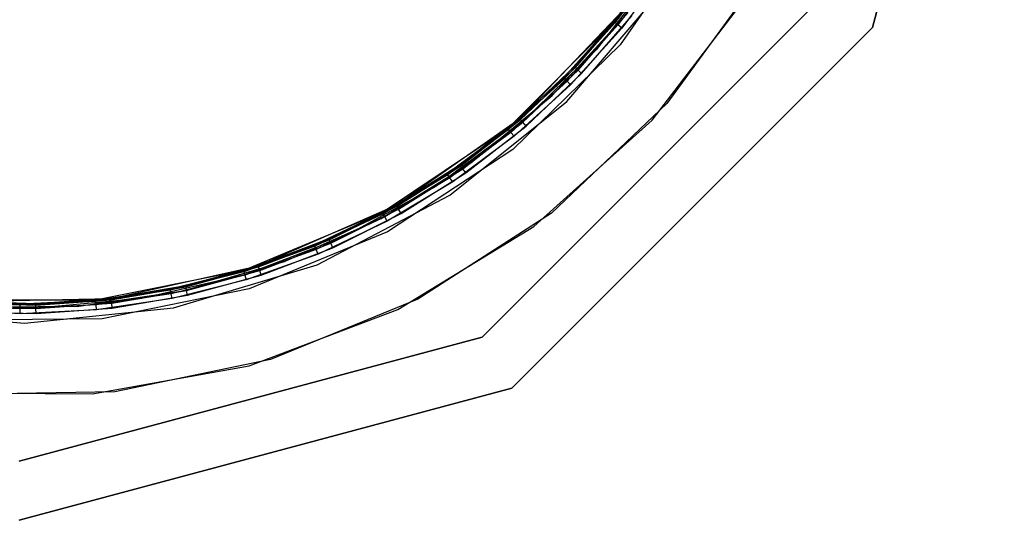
# Model space of a CAD drawing. Extents: x -2 to 2, y -2 to 5.79.
# Tile 3 of 9: x 0 to 2, y -2 to -0.98. Entities that reach past the tile are written whole.
import ezdxf

# ---------------------------------------------------------------- set-up
doc = ezdxf.new("R2010")
doc.units = 0
doc.header["$LTSCALE"] = 2.54
doc.layers.get('0').update_dxf_attribs({"color": 13, "linetype": 'CONTINUOUS'})

# ---------------------------------------------------------------- blocks, each defined once
blk = doc.blocks.new('GRUPUJ_5')
at = {"color": 0}
for p, q in [((4, 2), (3.7321, 1)), ((4, 2), (3.7321, 1)), ((3.7321, 1, 60), (4, 2, 60)), ((3.7321, 1, 60), (4, 2, 60)), ((3.3776, 1.2662, 58.55), (3.208, 1.0115, 58.55)), ((3.3776, 1.2662, 58.55), (3.208, 1.0115, 58.55)), ((3.3939, 1.2144, 58.55), (3.22, 0.9648, 58.55)), ((3.3939, 1.2144, 58.55), (3.22, 0.9648, 58.55)), ((3.3939, 1.2144, 58.5), (3.22, 0.9648, 58.5)), ((3.3939, 1.2144, 58.5), (3.22, 0.9648, 58.5)), ((3.3029, 1.1241, 58.28), (3.1715, 0.9548, 58.28)), ((3.208, 1.0115, 58.52), (3.2991, 1.1347, 58.52)), ((3.208, 1.0115, 58.55), (3.2991, 1.1347, 58.52)), ((3.208, 1.0115, 58.55), (3.2991, 1.1347, 58.52)), ((3.208, 1.0115, 58.52), (3.2991, 1.1347, 58.52)), ((3.3013, 1.1332, 58.51), (3.2101, 1.0098, 58.51)), ((3.3013, 1.1332, 58.51), (3.2101, 1.0098, 58.51)), ((3.3074, 1.1291, 58.5027), (3.2157, 1.0052, 58.5027)), ((3.3074, 1.1291, 58.5027), (3.2157, 1.0052, 58.5027)), ((3.3157, 1.1236, 58.5), (3.2235, 0.9988, 58.5)), ((3.3157, 1.1236, 58.5), (3.2235, 0.9988, 58.5)), ((3.5049, 1.1068, 58.28), (3.3152, 0.8455, 58.28)), ((3.5049, 1.1068, 58.28), (3.3152, 0.8455, 58.28)), ((3.5049, 1.1068, 58.55), (3.3152, 0.8455, 58.55)), ((3.5049, 1.1068, 58.55), (3.3152, 0.8455, 58.55)), ((3.112, 0.8496, 1.45), (3.3096, 1.0808, 1.45)), ((3.112, 0.8496, 1.45), (3.3096, 1.0808, 1.45)), ((3.112, 0.8496, 1.5), (3.3096, 1.0808, 1.5)), ((3.112, 0.8496, 1.5), (3.3096, 1.0808, 1.5)), ((2.94, 0.3719), (3.6281, 1.06)), ((3.6281, 1.06, 60), (2.94, 0.3719, 60)), ((3.6281, 1.06, 60), (2.94, 0.3719, 60)), ((2.94, 0.3719), (3.6281, 1.06)), ((3.2848, 0.8118, 1.45), (3.4812, 1.0681, 1.45)), ((3.2848, 0.8118, 1.72), (3.4812, 1.0681, 1.72)), ((3.2848, 0.8118, 1.45), (3.4812, 1.0681, 1.45)), ((3.2848, 0.8118, 1.72), (3.4812, 1.0681, 1.72)), ((3.0162, 0.8152, 1.45), (3.2278, 1.0362, 1.45)), ((3.0162, 0.8152, 1.45), (3.2278, 1.0362, 1.45)), ((3.0818, 0.8622, 1.72), (3.2266, 1.0201, 1.72)), ((3.2278, 1.0362, 1.48), (3.1274, 0.9205, 1.48)), ((3.2278, 1.0362, 1.45), (3.1274, 0.9205, 1.48)), ((3.2278, 1.0362, 1.48), (3.1274, 0.9205, 1.48)), ((3.2278, 1.0362, 1.45), (3.1274, 0.9205, 1.48)), ((3.1293, 0.9186, 1.49), (3.2299, 1.0345, 1.49)), ((3.1293, 0.9186, 1.49), (3.2299, 1.0345, 1.49)), ((3.1346, 0.9136, 1.4973), (3.2357, 1.03, 1.4973)), ((3.1346, 0.9136, 1.4973), (3.2357, 1.03, 1.4973)), ((3.1418, 0.9067, 1.5), (3.2435, 1.0238, 1.5)), ((3.1418, 0.9067, 1.5), (3.2435, 1.0238, 1.5)), ((3.208, 1.0115, 58.55), (2.992, 0.7948, 58.55)), ((3.208, 1.0115, 58.55), (2.992, 0.7948, 58.55)), ((3.7321, 1), (3, 0.2679)), ((3.7321, 1), (3, 0.2679)), ((3, 0.2679, 60), (3.7321, 1, 60)), ((3, 0.2679, 60), (3.7321, 1, 60)), ((3.1053, 0.8979, 58.52), (3.208, 1.0115, 58.55)), ((3.1053, 0.8979, 58.52), (3.208, 1.0115, 58.55)), ((3.1053, 0.8979, 58.52), (3.208, 1.0115, 58.52)), ((3.1053, 0.8979, 58.52), (3.208, 1.0115, 58.52)), ((3.2101, 1.0098, 58.51), (3.1072, 0.896, 58.51)), ((3.2101, 1.0098, 58.51), (3.1072, 0.896, 58.51)), ((3.2157, 1.0052, 58.5027), (3.1124, 0.8908, 58.5027)), ((3.2157, 1.0052, 58.5027), (3.1124, 0.8908, 58.5027)), ((3.208, 1.0115, 58.52), (3.208, 1.0115, 58.55)), ((3.208, 1.0115, 58.52), (3.208, 1.0115, 58.55)), ((3.2101, 1.0098, 58.51), (3.208, 1.0115, 58.52)), ((3.2101, 1.0098, 58.51), (3.208, 1.0115, 58.52)), ((3.2157, 1.0052, 58.5027), (3.2101, 1.0098, 58.51)), ((3.2157, 1.0052, 58.5027), (3.2101, 1.0098, 58.51)), ((3.2235, 0.9988, 58.5), (3.2157, 1.0052, 58.5027)), ((3.2235, 0.9988, 58.5), (3.2157, 1.0052, 58.5027)), ((3.7321, 1), (3.7321, 1, 60)), ((3.7321, 1), (3.7321, 1, 60)), ((3.2235, 0.9988, 58.5), (3.1195, 0.8837, 58.5)), ((3.2235, 0.9988, 58.5), (3.1195, 0.8837, 58.5)), ((3.22, 0.9648, 58.55), (3.002, 0.7526, 58.55)), ((3.22, 0.9648, 58.55), (3.002, 0.7526, 58.55)), ((3.22, 0.9648, 58.5), (3.002, 0.7526, 58.5)), ((3.22, 0.9648, 58.5), (3.002, 0.7526, 58.5)), ((3.22, 0.9648, 58.55), (3.22, 0.9648, 58.5)), ((3.22, 0.9648, 58.55), (3.22, 0.9648, 58.5)), ((3.1715, 0.9548, 58.28), (3.0183, 0.805, 58.28)), ((3.1274, 0.9205, 1.48), (3.0162, 0.8152, 1.48)), ((3.1274, 0.9205, 1.48), (3.0162, 0.8152, 1.45)), ((3.1274, 0.9205, 1.48), (3.0162, 0.8152, 1.48)), ((3.1274, 0.9205, 1.48), (3.0162, 0.8152, 1.45)), ((3.1293, 0.9186, 1.49), (3.1274, 0.9205, 1.48)), ((3.1293, 0.9186, 1.49), (3.1274, 0.9205, 1.48)), ((3.0179, 0.8131, 1.49), (3.1293, 0.9186, 1.49)), ((3.0179, 0.8131, 1.49), (3.1293, 0.9186, 1.49)), ((3.0227, 0.8076, 1.4973), (3.1346, 0.9136, 1.4973)), ((3.0227, 0.8076, 1.4973), (3.1346, 0.9136, 1.4973)), ((3.0292, 0.8, 1.5), (3.1418, 0.9067, 1.5)), ((3.0292, 0.8, 1.5), (3.1418, 0.9067, 1.5)), ((3.1346, 0.9136, 1.4973), (3.1293, 0.9186, 1.49)), ((3.1346, 0.9136, 1.4973), (3.1293, 0.9186, 1.49)), ((3.1418, 0.9067, 1.5), (3.1346, 0.9136, 1.4973)), ((3.1418, 0.9067, 1.5), (3.1346, 0.9136, 1.4973)), ((2.992, 0.7948, 58.52), (3.1053, 0.8979, 58.52)), ((2.992, 0.7948, 58.55), (3.1053, 0.8979, 58.52)), ((2.992, 0.7948, 58.55), (3.1053, 0.8979, 58.52)), ((2.992, 0.7948, 58.52), (3.1053, 0.8979, 58.52)), ((3.1072, 0.896, 58.51), (2.9937, 0.7928, 58.51)), ((3.1072, 0.896, 58.51), (2.9937, 0.7928, 58.51)), ((3.1124, 0.8908, 58.5027), (2.9983, 0.7871, 58.5027)), ((3.1124, 0.8908, 58.5027), (2.9983, 0.7871, 58.5027)), ((3.1195, 0.8837, 58.5), (3.0047, 0.7794, 58.5)), ((3.1195, 0.8837, 58.5), (3.0047, 0.7794, 58.5)), ((3.1072, 0.896, 58.51), (3.1053, 0.8979, 58.52)), ((3.1072, 0.896, 58.51), (3.1053, 0.8979, 58.52)), ((3.1124, 0.8908, 58.5027), (3.1072, 0.896, 58.51)), ((3.1124, 0.8908, 58.5027), (3.1072, 0.896, 58.51)), ((3.1195, 0.8837, 58.5), (3.1124, 0.8908, 58.5027)), ((3.1195, 0.8837, 58.5), (3.1124, 0.8908, 58.5027)), ((2.9168, 0.7255, 1.72), (3.0818, 0.8622, 1.72)), ((2.8742, 0.6599, 1.45), (3.112, 0.8496, 1.45)), ((2.8742, 0.6599, 1.45), (3.112, 0.8496, 1.45)), ((2.8742, 0.6599, 1.5), (3.112, 0.8496, 1.5)), ((2.8742, 0.6599, 1.5), (3.112, 0.8496, 1.5)), ((3.3152, 0.8455, 58.28), (3.0806, 0.6235, 58.28)), ((3.3152, 0.8455, 58.28), (3.0806, 0.6235, 58.28)), ((3.3152, 0.8455, 58.55), (3.0806, 0.6235, 58.55)), ((3.3152, 0.8455, 58.55), (3.0806, 0.6235, 58.55)), ((3.112, 0.8496, 1.45), (3.112, 0.8496, 1.5)), ((3.112, 0.8496, 1.45), (3.112, 0.8496, 1.5)), ((3.3152, 0.8455, 58.28), (3.3152, 0.8455, 58.55)), ((3.3152, 0.8455, 58.28), (3.3152, 0.8455, 58.55)), ((2.7655, 0.6397, 1.45), (3.0162, 0.8152, 1.45)), ((2.7655, 0.6397, 1.45), (3.0162, 0.8152, 1.45)), ((3.0183, 0.805, 58.28), (2.8461, 0.6775, 58.28)), ((3.0162, 0.8152, 1.48), (2.8951, 0.7213, 1.48)), ((3.0162, 0.8152, 1.45), (2.8951, 0.7213, 1.48)), ((3.0162, 0.8152, 1.48), (2.8951, 0.7213, 1.48)), ((3.0162, 0.8152, 1.45), (2.8951, 0.7213, 1.48)), ((2.8967, 0.7191, 1.49), (3.0179, 0.8131, 1.49)), ((2.8967, 0.7191, 1.49), (3.0179, 0.8131, 1.49)), ((2.9009, 0.7131, 1.4973), (3.0227, 0.8076, 1.4973)), ((2.9009, 0.7131, 1.4973), (3.0227, 0.8076, 1.4973)), ((2.9066, 0.7049, 1.5), (3.0292, 0.8, 1.5)), ((2.9066, 0.7049, 1.5), (3.0292, 0.8, 1.5)), ((3.0179, 0.8131, 1.49), (3.0162, 0.8152, 1.48)), ((3.0179, 0.8131, 1.49), (3.0162, 0.8152, 1.48)), ((3.0162, 0.8152, 1.48), (3.0162, 0.8152, 1.45)), ((3.0162, 0.8152, 1.48), (3.0162, 0.8152, 1.45)), ((3.0227, 0.8076, 1.4973), (3.0179, 0.8131, 1.49)), ((3.0227, 0.8076, 1.4973), (3.0179, 0.8131, 1.49)), ((3.0292, 0.8, 1.5), (3.0227, 0.8076, 1.4973)), ((3.0292, 0.8, 1.5), (3.0227, 0.8076, 1.4973)), ((3.0446, 0.5959, 1.45), (3.2848, 0.8118, 1.45)), ((3.0446, 0.5959, 1.72), (3.2848, 0.8118, 1.72)), ((3.0446, 0.5959, 1.72), (3.2848, 0.8118, 1.72)), ((3.0446, 0.5959, 1.45), (3.2848, 0.8118, 1.45)), ((3.2848, 0.8118, 1.72), (3.2848, 0.8118, 1.45)), ((3.2848, 0.8118, 1.72), (3.2848, 0.8118, 1.45)), ((2.992, 0.7948, 58.55), (2.7378, 0.6245, 58.55)), ((2.992, 0.7948, 58.55), (2.7378, 0.6245, 58.55)), ((2.8691, 0.7034, 58.52), (2.992, 0.7948, 58.55)), ((2.8691, 0.7034, 58.52), (2.992, 0.7948, 58.52)), ((2.8691, 0.7034, 58.52), (2.992, 0.7948, 58.55)), ((2.8691, 0.7034, 58.52), (2.992, 0.7948, 58.52)), ((2.9937, 0.7928, 58.51), (2.8705, 0.7012, 58.51)), ((2.9937, 0.7928, 58.51), (2.8705, 0.7012, 58.51)), ((2.9983, 0.7871, 58.5027), (2.8746, 0.6951, 58.5027)), ((2.9983, 0.7871, 58.5027), (2.8746, 0.6951, 58.5027)), ((2.992, 0.7948, 58.52), (2.992, 0.7948, 58.55)), ((2.992, 0.7948, 58.52), (2.992, 0.7948, 58.55)), ((2.9937, 0.7928, 58.51), (2.992, 0.7948, 58.52)), ((2.9937, 0.7928, 58.51), (2.992, 0.7948, 58.52)), ((2.9983, 0.7871, 58.5027), (2.9937, 0.7928, 58.51)), ((2.9983, 0.7871, 58.5027), (2.9937, 0.7928, 58.51)), ((3.0047, 0.7794, 58.5), (2.9983, 0.7871, 58.5027)), ((3.0047, 0.7794, 58.5), (2.9983, 0.7871, 58.5027)), ((3.0047, 0.7794, 58.5), (2.8802, 0.6868, 58.5)), ((3.0047, 0.7794, 58.5), (2.8802, 0.6868, 58.5)), ((3.002, 0.7526, 58.55), (2.7479, 0.5855, 58.55)), ((3.002, 0.7526, 58.55), (2.7479, 0.5855, 58.55)), ((3.002, 0.7526, 58.5), (2.7479, 0.5855, 58.5)), ((3.002, 0.7526, 58.5), (2.7479, 0.5855, 58.5)), ((3.002, 0.7526, 58.55), (3.002, 0.7526, 58.5)), ((3.002, 0.7526, 58.55), (3.002, 0.7526, 58.5)), ((2.7347, 0.6125, 1.72), (2.9168, 0.7255, 1.72)), ((2.8951, 0.7213, 1.48), (2.7655, 0.6397, 1.48)), ((2.8951, 0.7213, 1.48), (2.7655, 0.6397, 1.45)), ((2.8951, 0.7213, 1.48), (2.7655, 0.6397, 1.45)), ((2.8951, 0.7213, 1.48), (2.7655, 0.6397, 1.48)), ((2.8967, 0.7191, 1.49), (2.8951, 0.7213, 1.48)), ((2.8967, 0.7191, 1.49), (2.8951, 0.7213, 1.48)), ((2.7378, 0.6245, 58.55), (2.8691, 0.7034, 58.52)), ((2.7378, 0.6245, 58.52), (2.8691, 0.7034, 58.52)), ((2.7378, 0.6245, 58.55), (2.8691, 0.7034, 58.52)), ((2.7378, 0.6245, 58.52), (2.8691, 0.7034, 58.52)), ((2.8705, 0.7012, 58.51), (2.739, 0.6221, 58.51)), ((2.8705, 0.7012, 58.51), (2.739, 0.6221, 58.51)), ((2.7668, 0.6374, 1.49), (2.8967, 0.7191, 1.49)), ((2.7668, 0.6374, 1.49), (2.8967, 0.7191, 1.49)), ((2.7704, 0.631, 1.4973), (2.9009, 0.7131, 1.4973)), ((2.7704, 0.631, 1.4973), (2.9009, 0.7131, 1.4973)), ((2.7753, 0.6223, 1.5), (2.9066, 0.7049, 1.5)), ((2.7753, 0.6223, 1.5), (2.9066, 0.7049, 1.5)), ((2.8705, 0.7012, 58.51), (2.8691, 0.7034, 58.52)), ((2.8705, 0.7012, 58.51), (2.8691, 0.7034, 58.52)), ((2.8746, 0.6951, 58.5027), (2.8705, 0.7012, 58.51)), ((2.8746, 0.6951, 58.5027), (2.8705, 0.7012, 58.51)), ((2.9009, 0.7131, 1.4973), (2.8967, 0.7191, 1.49)), ((2.9009, 0.7131, 1.4973), (2.8967, 0.7191, 1.49)), ((2.9066, 0.7049, 1.5), (2.9009, 0.7131, 1.4973)), ((2.9066, 0.7049, 1.5), (2.9009, 0.7131, 1.4973)), ((2.8746, 0.6951, 58.5027), (2.7425, 0.6157, 58.5027)), ((2.8746, 0.6951, 58.5027), (2.7425, 0.6157, 58.5027)), ((2.8802, 0.6868, 58.5), (2.7472, 0.6068, 58.5)), ((2.8802, 0.6868, 58.5), (2.7472, 0.6068, 58.5)), ((2.8802, 0.6868, 58.5), (2.8746, 0.6951, 58.5027)), ((2.8802, 0.6868, 58.5), (2.8746, 0.6951, 58.5027)), ((2.6048, 0.5187, 1.45), (2.8742, 0.6599, 1.45)), ((2.6048, 0.5187, 1.45), (2.8742, 0.6599, 1.45)), ((2.6048, 0.5187, 1.5), (2.8742, 0.6599, 1.5)), ((2.6048, 0.5187, 1.5), (2.8742, 0.6599, 1.5)), ((2.8461, 0.6775, 58.28), (2.6581, 0.5746, 58.28)), ((2.8742, 0.6599, 1.45), (2.8742, 0.6599, 1.5)), ((2.8742, 0.6599, 1.45), (2.8742, 0.6599, 1.5)), ((2.4854, 0.5165, 1.45), (2.7655, 0.6397, 1.45)), ((2.4854, 0.5165, 1.45), (2.7655, 0.6397, 1.45)), ((2.7655, 0.6397, 1.48), (2.6285, 0.5712, 1.48)), ((2.7655, 0.6397, 1.45), (2.6285, 0.5712, 1.48)), ((2.7655, 0.6397, 1.48), (2.6285, 0.5712, 1.48)), ((2.7655, 0.6397, 1.45), (2.6285, 0.5712, 1.48)), ((2.7668, 0.6374, 1.49), (2.7655, 0.6397, 1.48)), ((2.7668, 0.6374, 1.49), (2.7655, 0.6397, 1.48)), ((2.7655, 0.6397, 1.48), (2.7655, 0.6397, 1.45)), ((2.7655, 0.6397, 1.48), (2.7655, 0.6397, 1.45)), ((2.7378, 0.6245, 58.55), (2.4553, 0.507, 58.55)), ((2.7378, 0.6245, 58.55), (2.4553, 0.507, 58.55)), ((2.5994, 0.5588, 58.52), (2.7378, 0.6245, 58.55)), ((2.5994, 0.5588, 58.52), (2.7378, 0.6245, 58.55)), ((2.5994, 0.5588, 58.52), (2.7378, 0.6245, 58.52)), ((2.5994, 0.5588, 58.52), (2.7378, 0.6245, 58.52)), ((2.739, 0.6221, 58.51), (2.6004, 0.5563, 58.51)), ((2.739, 0.6221, 58.51), (2.6004, 0.5563, 58.51)), ((2.6296, 0.5688, 1.49), (2.7668, 0.6374, 1.49)), ((2.6296, 0.5688, 1.49), (2.7668, 0.6374, 1.49)), ((2.6325, 0.5621, 1.4973), (2.7704, 0.631, 1.4973)), ((2.6325, 0.5621, 1.4973), (2.7704, 0.631, 1.4973)), ((2.6365, 0.5529, 1.5), (2.7753, 0.6223, 1.5)), ((2.6365, 0.5529, 1.5), (2.7753, 0.6223, 1.5)), ((2.7378, 0.6245, 58.52), (2.7378, 0.6245, 58.55)), ((2.7378, 0.6245, 58.52), (2.7378, 0.6245, 58.55)), ((2.739, 0.6221, 58.51), (2.7378, 0.6245, 58.52)), ((2.739, 0.6221, 58.51), (2.7378, 0.6245, 58.52)), ((2.7425, 0.6157, 58.5027), (2.739, 0.6221, 58.51)), ((2.7425, 0.6157, 58.5027), (2.739, 0.6221, 58.51)), ((2.7704, 0.631, 1.4973), (2.7668, 0.6374, 1.49)), ((2.7704, 0.631, 1.4973), (2.7668, 0.6374, 1.49)), ((2.7753, 0.6223, 1.5), (2.7704, 0.631, 1.4973)), ((2.7753, 0.6223, 1.5), (2.7704, 0.631, 1.4973)), ((3.0806, 0.6235, 58.28), (2.8093, 0.4484, 58.28)), ((3.0806, 0.6235, 58.28), (2.8093, 0.4484, 58.28)), ((3.0806, 0.6235, 58.55), (2.8093, 0.4484, 58.55)), ((3.0806, 0.6235, 58.55), (2.8093, 0.4484, 58.55)), ((3.0806, 0.6235, 58.28), (3.0806, 0.6235, 58.55)), ((3.0806, 0.6235, 58.28), (3.0806, 0.6235, 58.55)), ((2.5389, 0.5254, 1.72), (2.7347, 0.6125, 1.72)), ((2.7425, 0.6157, 58.5027), (2.6032, 0.5495, 58.5027)), ((2.7425, 0.6157, 58.5027), (2.6032, 0.5495, 58.5027)), ((2.7472, 0.6068, 58.5), (2.6071, 0.5403, 58.5)), ((2.7472, 0.6068, 58.5), (2.6071, 0.5403, 58.5)), ((2.7472, 0.6068, 58.5), (2.7425, 0.6157, 58.5027)), ((2.7472, 0.6068, 58.5), (2.7425, 0.6157, 58.5027)), ((2.7479, 0.5855, 58.55), (2.4667, 0.4696, 58.55)), ((2.7479, 0.5855, 58.55), (2.4667, 0.4696, 58.55)), ((2.7479, 0.5855, 58.5), (2.4667, 0.4696, 58.5)), ((2.7479, 0.5855, 58.5), (2.4667, 0.4696, 58.5)), ((2.7479, 0.5855, 58.55), (2.7479, 0.5855, 58.5)), ((2.7479, 0.5855, 58.55), (2.7479, 0.5855, 58.5)), ((2.7688, 0.4279, 1.45), (3.0446, 0.5959, 1.45)), ((2.7688, 0.4279, 1.72), (3.0446, 0.5959, 1.72)), ((2.7688, 0.4279, 1.72), (3.0446, 0.5959, 1.72)), ((2.7688, 0.4279, 1.45), (3.0446, 0.5959, 1.45)), ((3.0446, 0.5959, 1.72), (3.0446, 0.5959, 1.45)), ((3.0446, 0.5959, 1.72), (3.0446, 0.5959, 1.45)), ((2.6581, 0.5746, 58.28), (2.4579, 0.4983, 58.28)), ((2.6285, 0.5712, 1.48), (2.4854, 0.5165, 1.48)), ((2.6285, 0.5712, 1.48), (2.4854, 0.5165, 1.45)), ((2.6285, 0.5712, 1.48), (2.4854, 0.5165, 1.45)), ((2.6285, 0.5712, 1.48), (2.4854, 0.5165, 1.48)), ((2.4862, 0.514, 1.49), (2.6296, 0.5688, 1.49)), ((2.4862, 0.514, 1.49), (2.6296, 0.5688, 1.49)), ((2.4885, 0.507, 1.4973), (2.6325, 0.5621, 1.4973)), ((2.4885, 0.507, 1.4973), (2.6325, 0.5621, 1.4973)), ((2.6296, 0.5688, 1.49), (2.6285, 0.5712, 1.48)), ((2.6296, 0.5688, 1.49), (2.6285, 0.5712, 1.48)), ((2.6325, 0.5621, 1.4973), (2.6296, 0.5688, 1.49)), ((2.6325, 0.5621, 1.4973), (2.6296, 0.5688, 1.49)), ((2.6365, 0.5529, 1.5), (2.6325, 0.5621, 1.4973)), ((2.6365, 0.5529, 1.5), (2.6325, 0.5621, 1.4973)), ((2.4553, 0.507, 58.52), (2.5994, 0.5588, 58.52)), ((2.5994, 0.5588, 58.52), (2.4553, 0.507, 58.55)), ((2.5994, 0.5588, 58.52), (2.4553, 0.507, 58.55)), ((2.4553, 0.507, 58.52), (2.5994, 0.5588, 58.52)), ((2.6004, 0.5563, 58.51), (2.456, 0.5044, 58.51)), ((2.6004, 0.5563, 58.51), (2.456, 0.5044, 58.51)), ((2.6032, 0.5495, 58.5027), (2.4582, 0.4974, 58.5027)), ((2.6032, 0.5495, 58.5027), (2.4582, 0.4974, 58.5027)), ((2.6071, 0.5403, 58.5), (2.4611, 0.4878, 58.5)), ((2.6071, 0.5403, 58.5), (2.4611, 0.4878, 58.5)), ((2.4916, 0.4975, 1.5), (2.6365, 0.5529, 1.5)), ((2.4916, 0.4975, 1.5), (2.6365, 0.5529, 1.5)), ((2.6004, 0.5563, 58.51), (2.5994, 0.5588, 58.52)), ((2.6004, 0.5563, 58.51), (2.5994, 0.5588, 58.52)), ((2.6032, 0.5495, 58.5027), (2.6004, 0.5563, 58.51)), ((2.6032, 0.5495, 58.5027), (2.6004, 0.5563, 58.51)), ((2.6071, 0.5403, 58.5), (2.6032, 0.5495, 58.5027)), ((2.6071, 0.5403, 58.5), (2.6032, 0.5495, 58.5027)), ((2.3331, 0.4657, 1.72), (2.5389, 0.5254, 1.72)), ((2.4553, 0.507, 58.55), (2.1552, 0.4468, 58.55)), ((2.4553, 0.507, 58.55), (2.1552, 0.4468, 58.55)), ((2.1867, 0.4503, 1.45), (2.4854, 0.5165, 1.45)), ((2.1867, 0.4503, 1.45), (2.4854, 0.5165, 1.45)), ((2.3067, 0.4695, 58.52), (2.4553, 0.507, 58.55)), ((2.3067, 0.4695, 58.52), (2.4553, 0.507, 58.52)), ((2.3067, 0.4695, 58.52), (2.4553, 0.507, 58.55)), ((2.3067, 0.4695, 58.52), (2.4553, 0.507, 58.52)), ((2.456, 0.5044, 58.51), (2.3072, 0.4669, 58.51)), ((2.456, 0.5044, 58.51), (2.3072, 0.4669, 58.51)), ((2.3135, 0.431, 1.45), (2.6048, 0.5187, 1.45)), ((2.3135, 0.431, 1.45), (2.6048, 0.5187, 1.45)), ((2.3135, 0.431, 1.5), (2.6048, 0.5187, 1.5)), ((2.3135, 0.431, 1.5), (2.6048, 0.5187, 1.5)), ((2.4854, 0.5165, 1.48), (2.3377, 0.4761, 1.48)), ((2.4854, 0.5165, 1.45), (2.3377, 0.4761, 1.48)), ((2.4854, 0.5165, 1.48), (2.3377, 0.4761, 1.48)), ((2.4854, 0.5165, 1.45), (2.3377, 0.4761, 1.48)), ((2.3382, 0.4734, 1.49), (2.4862, 0.514, 1.49)), ((2.3382, 0.4734, 1.49), (2.4862, 0.514, 1.49)), ((2.3398, 0.4663, 1.4973), (2.4885, 0.507, 1.4973)), ((2.3398, 0.4663, 1.4973), (2.4885, 0.507, 1.4973)), ((2.4553, 0.507, 58.52), (2.4553, 0.507, 58.55)), ((2.4553, 0.507, 58.52), (2.4553, 0.507, 58.55)), ((2.4553, 0.507, 58.52), (2.456, 0.5044, 58.51)), ((2.4553, 0.507, 58.52), (2.456, 0.5044, 58.51)), ((2.456, 0.5044, 58.51), (2.4582, 0.4974, 58.5027)), ((2.456, 0.5044, 58.51), (2.4582, 0.4974, 58.5027)), ((2.4862, 0.514, 1.49), (2.4854, 0.5165, 1.48)), ((2.4862, 0.514, 1.49), (2.4854, 0.5165, 1.48)), ((2.4854, 0.5165, 1.48), (2.4854, 0.5165, 1.45)), ((2.4854, 0.5165, 1.48), (2.4854, 0.5165, 1.45)), ((2.4885, 0.507, 1.4973), (2.4862, 0.514, 1.49)), ((2.4885, 0.507, 1.4973), (2.4862, 0.514, 1.49)), ((2.4916, 0.4975, 1.5), (2.4885, 0.507, 1.4973)), ((2.4916, 0.4975, 1.5), (2.4885, 0.507, 1.4973)), ((2.6048, 0.5187, 1.45), (2.6048, 0.5187, 1.5)), ((2.6048, 0.5187, 1.45), (2.6048, 0.5187, 1.5)), ((2.4579, 0.4983, 58.28), (2.2492, 0.4499, 58.28)), ((2.4582, 0.4974, 58.5027), (2.3087, 0.4597, 58.5027)), ((2.4582, 0.4974, 58.5027), (2.3087, 0.4597, 58.5027)), ((2.4611, 0.4878, 58.5), (2.3106, 0.4499, 58.5)), ((2.4611, 0.4878, 58.5), (2.3106, 0.4499, 58.5)), ((2.342, 0.4565, 1.5), (2.4916, 0.4975, 1.5)), ((2.342, 0.4565, 1.5), (2.4916, 0.4975, 1.5)), ((2.4582, 0.4974, 58.5027), (2.4611, 0.4878, 58.5)), ((2.4582, 0.4974, 58.5027), (2.4611, 0.4878, 58.5)), ((2.1211, 0.4347, 1.72), (2.3331, 0.4657, 1.72)), ((2.1552, 0.4468, 58.55), (2.3067, 0.4695, 58.52)), ((2.1552, 0.4468, 58.52), (2.3067, 0.4695, 58.52)), ((2.1552, 0.4468, 58.55), (2.3067, 0.4695, 58.52)), ((2.1552, 0.4468, 58.52), (2.3067, 0.4695, 58.52)), ((2.3072, 0.4669, 58.51), (2.1555, 0.4442, 58.51)), ((2.3072, 0.4669, 58.51), (2.1555, 0.4442, 58.51)), ((2.4667, 0.4696, 58.55), (2.1686, 0.4089, 58.55)), ((2.4667, 0.4696, 58.5), (2.1686, 0.4089, 58.5)), ((2.4667, 0.4696, 58.55), (2.1686, 0.4089, 58.55)), ((2.4667, 0.4696, 58.5), (2.1686, 0.4089, 58.5)), ((2.3377, 0.4761, 1.48), (2.1867, 0.4503, 1.48)), ((2.3377, 0.4761, 1.48), (2.1867, 0.4503, 1.45)), ((2.3377, 0.4761, 1.48), (2.1867, 0.4503, 1.48)), ((2.3377, 0.4761, 1.48), (2.1867, 0.4503, 1.45)), ((2.187, 0.4476, 1.49), (2.3382, 0.4734, 1.49)), ((2.187, 0.4476, 1.49), (2.3382, 0.4734, 1.49)), ((2.1879, 0.4404, 1.4973), (2.3398, 0.4663, 1.4973)), ((2.1879, 0.4404, 1.4973), (2.3398, 0.4663, 1.4973)), ((2.3072, 0.4669, 58.51), (2.3067, 0.4695, 58.52)), ((2.3072, 0.4669, 58.51), (2.3067, 0.4695, 58.52)), ((2.3087, 0.4597, 58.5027), (2.3072, 0.4669, 58.51)), ((2.3087, 0.4597, 58.5027), (2.3072, 0.4669, 58.51)), ((2.3382, 0.4734, 1.49), (2.3377, 0.4761, 1.48)), ((2.3382, 0.4734, 1.49), (2.3377, 0.4761, 1.48)), ((2.3398, 0.4663, 1.4973), (2.3382, 0.4734, 1.49)), ((2.3398, 0.4663, 1.4973), (2.3382, 0.4734, 1.49)), ((2.342, 0.4565, 1.5), (2.3398, 0.4663, 1.4973)), ((2.342, 0.4565, 1.5), (2.3398, 0.4663, 1.4973)), ((2.4667, 0.4696, 58.5), (2.4667, 0.4696, 58.55)), ((2.4667, 0.4696, 58.5), (2.4667, 0.4696, 58.55)), ((2.0358, 0.4304, 58.28), (1.8217, 0.4402, 58.28)), ((2.0022, 0.4364, 58.51), (1.849, 0.4437, 58.51)), ((2.0022, 0.4364, 58.51), (1.849, 0.4437, 58.51)), ((2.1552, 0.4468, 58.55), (1.8492, 0.4464, 58.55)), ((2.1552, 0.4468, 58.55), (1.8492, 0.4464, 58.55)), ((1.8492, 0.4464, 58.55), (2.0022, 0.4391, 58.52)), ((1.8492, 0.4464, 58.52), (2.0022, 0.4391, 58.52)), ((1.8492, 0.4464, 58.55), (2.0022, 0.4391, 58.52)), ((1.8492, 0.4464, 58.52), (2.0022, 0.4391, 58.52)), ((1.8805, 0.441, 1.49), (2.0339, 0.4368, 1.49)), ((1.8805, 0.441, 1.49), (2.0339, 0.4368, 1.49)), ((1.8807, 0.4437, 1.45), (2.1867, 0.4503, 1.45)), ((1.8807, 0.4437, 1.45), (2.1867, 0.4503, 1.45)), ((2.0339, 0.4395, 1.48), (1.8807, 0.4437, 1.48)), ((2.0339, 0.4395, 1.48), (1.8807, 0.4437, 1.45)), ((2.0339, 0.4395, 1.48), (1.8807, 0.4437, 1.48)), ((2.0339, 0.4395, 1.48), (1.8807, 0.4437, 1.45)), ((2.0022, 0.4391, 58.52), (2.1552, 0.4468, 58.55)), ((2.0022, 0.4391, 58.52), (2.1552, 0.4468, 58.52)), ((2.0022, 0.4391, 58.52), (2.1552, 0.4468, 58.55)), ((2.0022, 0.4391, 58.52), (2.1552, 0.4468, 58.52)), ((2.1555, 0.4442, 58.51), (2.0022, 0.4364, 58.51)), ((2.1555, 0.4442, 58.51), (2.0022, 0.4364, 58.51)), ((2.1867, 0.4503, 1.48), (2.0339, 0.4395, 1.48)), ((2.1867, 0.4503, 1.48), (2.0339, 0.4395, 1.48)), ((2.1867, 0.4503, 1.45), (2.0339, 0.4395, 1.48)), ((2.1867, 0.4503, 1.45), (2.0339, 0.4395, 1.48)), ((2.0339, 0.4368, 1.49), (2.187, 0.4476, 1.49)), ((2.0339, 0.4368, 1.49), (2.187, 0.4476, 1.49)), ((2.0341, 0.4295, 1.4973), (2.1879, 0.4404, 1.4973)), ((2.0341, 0.4295, 1.4973), (2.1879, 0.4404, 1.4973)), ((2.2492, 0.4499, 58.28), (2.0358, 0.4304, 58.28)), ((2.1552, 0.4468, 58.52), (2.1552, 0.4468, 58.55)), ((2.1552, 0.4468, 58.52), (2.1552, 0.4468, 58.55)), ((2.1555, 0.4442, 58.51), (2.1552, 0.4468, 58.52)), ((2.1555, 0.4442, 58.51), (2.1552, 0.4468, 58.52)), ((2.1562, 0.4369, 58.5027), (2.1555, 0.4442, 58.51)), ((2.1562, 0.4369, 58.5027), (2.1555, 0.4442, 58.51)), ((2.3087, 0.4597, 58.5027), (2.1562, 0.4369, 58.5027)), ((2.3087, 0.4597, 58.5027), (2.1562, 0.4369, 58.5027)), ((2.3106, 0.4499, 58.5), (2.1572, 0.4269, 58.5)), ((2.3106, 0.4499, 58.5), (2.1572, 0.4269, 58.5)), ((2.187, 0.4476, 1.49), (2.1867, 0.4503, 1.48)), ((2.187, 0.4476, 1.49), (2.1867, 0.4503, 1.48)), ((2.1867, 0.4503, 1.48), (2.1867, 0.4503, 1.45)), ((2.1867, 0.4503, 1.48), (2.1867, 0.4503, 1.45)), ((2.1879, 0.4404, 1.4973), (2.187, 0.4476, 1.49)), ((2.1879, 0.4404, 1.4973), (2.187, 0.4476, 1.49)), ((2.189, 0.4304, 1.5), (2.1879, 0.4404, 1.4973)), ((2.189, 0.4304, 1.5), (2.1879, 0.4404, 1.4973)), ((2.189, 0.4304, 1.5), (2.342, 0.4565, 1.5)), ((2.189, 0.4304, 1.5), (2.342, 0.4565, 1.5)), ((2.3106, 0.4499, 58.5), (2.3087, 0.4597, 58.5027)), ((2.3106, 0.4499, 58.5), (2.3087, 0.4597, 58.5027)), ((2.8093, 0.4484, 58.28), (2.5104, 0.3261, 58.28)), ((2.8093, 0.4484, 58.55), (2.5104, 0.3261, 58.55)), ((2.8093, 0.4484, 58.55), (2.5104, 0.3261, 58.55)), ((2.8093, 0.4484, 58.28), (2.5104, 0.3261, 58.28)), ((2.8093, 0.4484, 58.28), (2.8093, 0.4484, 58.55)), ((2.8093, 0.4484, 58.28), (2.8093, 0.4484, 58.55)), ((1.7079, 0.4269, 1.45), (2.0109, 0.4, 1.45)), ((1.7079, 0.4269, 1.45), (2.0109, 0.4, 1.45)), ((1.7079, 0.4269, 1.5), (2.0109, 0.4, 1.5)), ((1.7079, 0.4269, 1.5), (2.0109, 0.4, 1.5)), ((2.0023, 0.4191, 58.5), (1.8473, 0.4265, 58.5)), ((2.0023, 0.4191, 58.5), (1.8473, 0.4265, 58.5)), ((2.0023, 0.4291, 58.5027), (1.8483, 0.4364, 58.5027)), ((2.0023, 0.4291, 58.5027), (1.8483, 0.4364, 58.5027)), ((1.8792, 0.4237, 1.5), (2.0343, 0.4195, 1.5)), ((1.8792, 0.4237, 1.5), (2.0343, 0.4195, 1.5)), ((1.88, 0.4337, 1.4973), (2.0341, 0.4295, 1.4973)), ((1.88, 0.4337, 1.4973), (2.0341, 0.4295, 1.4973)), ((1.9068, 0.4328, 1.72), (2.1211, 0.4347, 1.72)), ((2.0022, 0.4364, 58.51), (2.0022, 0.4391, 58.52)), ((2.0022, 0.4364, 58.51), (2.0022, 0.4391, 58.52)), ((2.0023, 0.4291, 58.5027), (2.0022, 0.4364, 58.51)), ((2.0023, 0.4291, 58.5027), (2.0022, 0.4364, 58.51)), ((2.1562, 0.4369, 58.5027), (2.0023, 0.4291, 58.5027)), ((2.1562, 0.4369, 58.5027), (2.0023, 0.4291, 58.5027)), ((2.0023, 0.4191, 58.5), (2.0023, 0.4291, 58.5027)), ((2.0023, 0.4191, 58.5), (2.0023, 0.4291, 58.5027)), ((2.1572, 0.4269, 58.5), (2.0023, 0.4191, 58.5)), ((2.1572, 0.4269, 58.5), (2.0023, 0.4191, 58.5)), ((2.0109, 0.4, 1.45), (2.3135, 0.431, 1.45)), ((2.0109, 0.4, 1.45), (2.3135, 0.431, 1.45)), ((2.0109, 0.4, 1.5), (2.3135, 0.431, 1.5)), ((2.0109, 0.4, 1.5), (2.3135, 0.431, 1.5)), ((2.0339, 0.4368, 1.49), (2.0339, 0.4395, 1.48)), ((2.0339, 0.4368, 1.49), (2.0339, 0.4395, 1.48)), ((2.0341, 0.4295, 1.4973), (2.0339, 0.4368, 1.49)), ((2.0341, 0.4295, 1.4973), (2.0339, 0.4368, 1.49)), ((2.0343, 0.4195, 1.5), (2.0341, 0.4295, 1.4973)), ((2.0343, 0.4195, 1.5), (2.0341, 0.4295, 1.4973)), ((2.0343, 0.4195, 1.5), (2.189, 0.4304, 1.5)), ((2.0343, 0.4195, 1.5), (2.189, 0.4304, 1.5)), ((2.1572, 0.4269, 58.5), (2.1562, 0.4369, 58.5027)), ((2.1572, 0.4269, 58.5), (2.1562, 0.4369, 58.5027)), ((2.3135, 0.431, 1.45), (2.3135, 0.431, 1.5)), ((2.3135, 0.431, 1.45), (2.3135, 0.431, 1.5)), ((2.4668, 0.3134, 1.72), (2.7688, 0.4279, 1.72)), ((2.4668, 0.3134, 1.45), (2.7688, 0.4279, 1.45)), ((2.4668, 0.3134, 1.45), (2.7688, 0.4279, 1.45)), ((2.4668, 0.3134, 1.72), (2.7688, 0.4279, 1.72)), ((2.7688, 0.4279, 1.72), (2.7688, 0.4279, 1.45)), ((2.7688, 0.4279, 1.72), (2.7688, 0.4279, 1.45)), ((2.1686, 0.4089, 58.55), (1.8644, 0.4058, 58.55)), ((2.1686, 0.4089, 58.5), (1.8644, 0.4058, 58.5)), ((2.1686, 0.4089, 58.55), (1.8644, 0.4058, 58.55)), ((2.1686, 0.4089, 58.5), (1.8644, 0.4058, 58.5)), ((2.0109, 0.4, 1.45), (2.0109, 0.4, 1.5)), ((2.0109, 0.4, 1.45), (2.0109, 0.4, 1.5)), ((2.1686, 0.4089, 58.55), (2.1686, 0.4089, 58.5)), ((2.1686, 0.4089, 58.55), (2.1686, 0.4089, 58.5)), ((2, 0.12), (2.94, 0.3719)), ((2.94, 0.3719, 60), (2, 0.12, 60)), ((2.94, 0.3719, 60), (2, 0.12, 60)), ((2, 0.12), (2.94, 0.3719)), ((2.94, 0.3719, 60), (2.94, 0.3719)), ((2.94, 0.3719, 60), (2.94, 0.3719)), ((2.5104, 0.3261, 58.28), (2.1941, 0.2608, 58.28)), ((2.5104, 0.3261, 58.28), (2.1941, 0.2608, 58.28)), ((2.5104, 0.3261, 58.55), (2.1941, 0.2608, 58.55)), ((2.5104, 0.3261, 58.55), (2.1941, 0.2608, 58.55)), ((2.5104, 0.3261, 58.28), (2.5104, 0.3261, 58.55)), ((2.5104, 0.3261, 58.28), (2.5104, 0.3261, 58.55)), ((2.149, 0.2564, 1.45), (2.4668, 0.3134, 1.45)), ((2.149, 0.2564, 1.72), (2.4668, 0.3134, 1.72)), ((2.149, 0.2564, 1.45), (2.4668, 0.3134, 1.45)), ((2.149, 0.2564, 1.72), (2.4668, 0.3134, 1.72)), ((2.4668, 0.3134, 1.72), (2.4668, 0.3134, 1.45)), ((2.4668, 0.3134, 1.72), (2.4668, 0.3134, 1.45)), ((2.1941, 0.2608, 58.28), (1.8713, 0.2547, 58.28)), ((2.1941, 0.2608, 58.55), (1.8713, 0.2547, 58.55)), ((2.1941, 0.2608, 58.28), (1.8713, 0.2547, 58.28)), ((2.1941, 0.2608, 58.55), (1.8713, 0.2547, 58.55)), ((3, 0.2679), (2, 0)), ((2, 0, 60), (3, 0.2679, 60)), ((3, 0.2679), (2, 0)), ((2, 0, 60), (3, 0.2679, 60)), ((2.1941, 0.2608, 58.28), (2.1941, 0.2608, 58.55)), ((2.1941, 0.2608, 58.28), (2.1941, 0.2608, 58.55)), ((3, 0.2679), (3, 0.2679, 60)), ((3, 0.2679), (3, 0.2679, 60)), ((1.826, 0.2587, 1.45), (2.149, 0.2564, 1.45)), ((1.826, 0.2587, 1.72), (2.149, 0.2564, 1.72)), ((1.826, 0.2587, 1.72), (2.149, 0.2564, 1.72)), ((1.826, 0.2587, 1.45), (2.149, 0.2564, 1.45)), ((2.149, 0.2564, 1.72), (2.149, 0.2564, 1.45)), ((2.149, 0.2564, 1.72), (2.149, 0.2564, 1.45))]:
    blk.add_line(p, q, dxfattribs=at)

msp = doc.modelspace()

# ---------------------------------------------------------------- block references
at = {"color": 0}
msp.add_blockref('GRUPUJ_5', (-2, -2, -60), dxfattribs=at)

doc.saveas('drawing.dxf')
